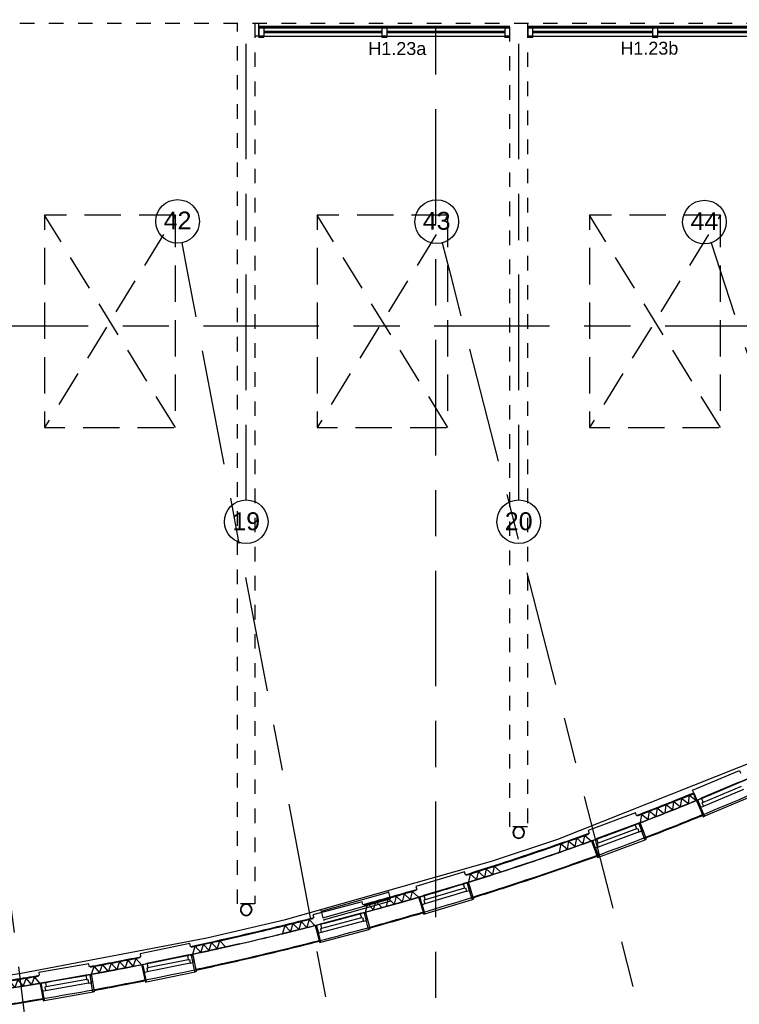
# Model space of a CAD drawing. Header units: millimetres. Extents: x -5940 to 121280, y -35718 to 26615.
# Tile 30 of 52: x 64383 to 74286, y -13593 to -50. Entities that reach past the tile are written whole.
import ezdxf

# ---------------------------------------------------------------- set-up
doc = ezdxf.new("R2010")
doc.units = ezdxf.units.MM
doc.header["$LTSCALE"] = 100
for name, pattern in [('Center', [31.75, 6.35, -4.7625, 15.875, -4.7625]), ('Hidden', [4, 2, -2]), ('IMPORT-B0705', [7.5, 5, -2.5])]:
    doc.linetypes.add(name, pattern=pattern)
for name, color, linetype in [('AL22----_BINNENWAND', 2, 'Continuous'), ('AL28----_CONSTRUCTIES', 4, 'Continuous'), ('AL32----_BINNENKOZIJN', 1, 'Continuous'), ('AL32----_BINNENKOZIJN_MERKCODE', 1, 'Continuous'), ('AL37----_DAKOPENINGEN', 8, 'Continuous'), ('BL$7----_DOORSNEDE', 8, 'Continuous'), ('BL$7----_STRAMIEN', 8, 'Continuous')]:
    doc.layers.add(name, color=color, linetype=linetype)
doc.styles.add('Arial_2', font='arial.ttf', dxfattribs={"height": 245.883234})
doc.styles.add('Arial_3', font='arial.ttf', dxfattribs={"height": 177.035928})

# ---------------------------------------------------------------- blocks, each defined once
blk = doc.blocks.new('System Panel - 31_CWP_glas_2-9371109-_--_101 1e verdieping')
at = {"color": 0, "linetype": 'ByBlock', "lineweight": -2}
for p, q in [((-812.25, -45), (812.25, -45)), ((-812.25, -69), (-812.25, -45)), ((812.25, -69), (-812.25, -69)), ((812.25, -69), (812.25, -45))]:
    blk.add_line(p, q, dxfattribs=at)
blk = doc.blocks.new('Rectangular Mullion - 32-67x114-9034146-_--_101 1e verdieping')
at = {"color": 0, "linetype": 'ByBlock', "lineweight": -2}
for p, q in [((72588, 31553), (74212, 31553)), ((72588, 31439), (74212, 31439))]:
    blk.add_line(p, q, dxfattribs=at)
blk = doc.blocks.new('Rectangular Mullion - 32-67x114-9370758-_--_101 1e verdieping')
at = {"color": 0, "linetype": 'ByBlock', "lineweight": -2}
for p, q in [((0, 114), (-67, 114)), ((-67, 114), (-67, 0)), ((-67, 0), (0, 0)), ((0, 114), (0, 0))]:
    blk.add_line(p, q, dxfattribs=at)
blk = doc.blocks.new('Rectangular Mullion - 32-67x114-9034148-_--_101 1e verdieping')
at = {"color": 0, "linetype": 'ByBlock', "lineweight": -2}
for p, q in [((70896, 31553), (72521, 31553)), ((70896, 31439), (72521, 31439))]:
    blk.add_line(p, q, dxfattribs=at)
blk = doc.blocks.new('NLRS_28_SC_TLB_kolom vierkant hout_generiek_ISR - 32-lat-9370788-_--_101 1e verdieping')
at = {"linetype": 'ByBlock', "lineweight": -2}
blk.add_hatch(color=0, dxfattribs=at).paths.add_polyline_path([(11, 34), (-11, 34), (-11, -33), (11, -33)], flags=0)
at = {"color": 0, "linetype": 'ByBlock', "lineweight": -2}
for p, q in [((11, 34), (-11, 34)), ((-11, 34), (-11, -33)), ((11, 34), (11, -33)), ((-11, -33), (11, -33))]:
    blk.add_line(p, q, dxfattribs=at)
blk = doc.blocks.new('System Panel - 31_CWP_glas_2-9370757-_--_101 1e verdieping')
at = {"color": 0, "linetype": 'ByBlock', "lineweight": -2}
for p, q in [((-824.75, -45), (824.75, -45)), ((-824.75, -69), (-824.75, -45)), ((824.75, -69), (-824.75, -69)), ((824.75, -69), (824.75, -45))]:
    blk.add_line(p, q, dxfattribs=at)
blk = doc.blocks.new('Rectangular Mullion - 32-67x114-8557075-_--_101 1e verdieping')
at = {"color": 0, "linetype": 'ByBlock', "lineweight": -2}
for p, q in [((38813, 31553), (40462, 31553)), ((38813, 31439), (40462, 31439))]:
    blk.add_line(p, q, dxfattribs=at)
blk = doc.blocks.new('Rectangular Mullion - 32-67x114-8557077-_--_101 1e verdieping')
at = {"color": 0, "linetype": 'ByBlock', "lineweight": -2}
for p, q in [((37096, 31553), (38746, 31553)), ((37096, 31439), (38746, 31439))]:
    blk.add_line(p, q, dxfattribs=at)
blk = doc.blocks.new('Rectangular Mullion - 32-67x114-9370756-_--_101 1e verdieping')
at = {"color": 0, "linetype": 'ByBlock', "lineweight": -2}
for p, q in [((33.5, 114), (-33.5, 114)), ((-33.5, 114), (-33.5, 0)), ((-33.5, 0), (33.5, 0)), ((33.5, 114), (33.5, 0))]:
    blk.add_line(p, q, dxfattribs=at)
blk = doc.blocks.new('28_GdV_staal_buis_kolom - B160x6_3-V256-_--_101 1e verdieping')
at = {"linetype": 'ByBlock', "lineweight": -2}
h = blk.add_hatch(dxfattribs=at)
h.set_pattern_fill('FP_108', color=0, style=0, pattern_type=2)
h.set_pattern_definition([(225, (74404.06, 20483.2), (106.06602, -106.06602), [])])
h.paths.add_polyline_path([(0, 80), (-31, 74), (-57, 57), (-74, 31), (-80, 0), (-74, -31), (-57, -57), (-31, -74), (0, -80), (31, -74), (57, -57), (74, -31), (80, 0), (74, 31), (57, 57), (31, 74)], flags=0)
h.paths.add_polyline_path([(0, 74), (28, 68), (52, 52), (68, 28), (74, 0), (68, -28), (52, -52), (28, -68), (0, -74), (-28, -68), (-52, -52), (-68, -28), (-74, 0), (-68, 28), (-52, 52), (-28, 68)], flags=0)
at = {"color": 0, "linetype": 'ByBlock', "lineweight": -2}
for radius, start, end in [(80, 360, 180), (80, 180, 360), (73.7, 0, 180), (73.7, 180, 0)]:
    blk.add_arc((0, 0), radius, start, end, dxfattribs=at)
blk = doc.blocks.new('28_GdV_staal_buis_kolom - B160x6_3-V257-_--_101 1e verdieping')
at = {"linetype": 'ByBlock', "lineweight": -2}
h = blk.add_hatch(dxfattribs=at)
h.set_pattern_fill('FP_109', color=0, style=0, pattern_type=2)
h.set_pattern_definition([(225, (70654.06, 19421.76), (106.06602, -106.06602), [])])
h.paths.add_polyline_path([(0, 80), (-31, 74), (-57, 57), (-74, 31), (-80, 0), (-74, -31), (-57, -57), (-31, -74), (0, -80), (31, -74), (57, -57), (74, -31), (80, 0), (74, 31), (57, 57), (31, 74)], flags=0)
h.paths.add_polyline_path([(0, 74), (28, 68), (52, 52), (68, 28), (74, 0), (68, -28), (52, -52), (28, -68), (0, -74), (-28, -68), (-52, -52), (-68, -28), (-74, 0), (-68, 28), (-52, 52), (-28, 68)], flags=0)
at = {"color": 0, "linetype": 'ByBlock', "lineweight": -2}
for radius, start, end in [(80, 360, 180), (80, 180, 360), (73.7, 0, 180), (73.7, 180, 0)]:
    blk.add_arc((0, 0), radius, start, end, dxfattribs=at)
blk = doc.blocks.new('28_GdV_staal_UNP_balk - UNP200-9609260-_--_101 1e verdieping')
at = {"color": 0, "linetype": 'ByBlock', "lineweight": -2}
for p, q in [((-1685, 20), (-1690, 20)), ((-1690, 12), (-1685, 12)), ((1820, 20), (-1635, 20)), ((-1635, 12), (1820, 12)), ((-1690, -55), (-1685, -55)), ((1815, -55), (1820, -55))]:
    blk.add_line(p, q, dxfattribs=at)
blk = doc.blocks.new('28_GdV_staal_UNP_balk - UNP200-V262-_--_101 1e verdieping')
at = {"color": 0, "linetype": 'ByBlock', "lineweight": -2}
for p, q in [((1870, 20.1), (-1750, 20.1)), ((-1750, 11.6), (1870, 11.6)), ((1870, 20.1), (1870, 4.1)), ((-1750, -54.9), (-1745, -54.9))]:
    blk.add_line(p, q, dxfattribs=at)
blk = doc.blocks.new('Grid - r_3_0mm-7309776-_--_101 1e verdieping')
at = {"color": 0, "linetype": 'ByBlock', "lineweight": -2}
blk.add_circle((0, 0), 3, dxfattribs=at)

msp = doc.modelspace()

# ---------------------------------------------------------------- linework, layer by layer
at = {"layer": 'AL22----_BINNENWAND'}
for p, q in [((67625, -275), (67625, -100)), ((67675, -275), (67675, -100)), ((67640, -275), (67625, -275)), ((67660, -275), (67640, -275)), ((67675, -275), (67660, -275)), ((71786.6, -11319.4), (74672.1, -10174)), ((73654.1, -10696.2), (73692.1, -10788.7)), ((73659.6, -10683.1), (73701.3, -10784.9)), ((73374.1, -10919.1), (73702.3, -10786.4)), ((70876.4, -11624.4), (71786.6, -11319.4)), ((72257.8, -11344.7), (71811.9, -11502.7)), ((68041, -12425.7), (70876.4, -11624.4)), ((68530.6, -12310.2), (69456.2, -12048.6)), ((69453, -12037.1), (69456.2, -12048.6)), ((69456.2, -12048.6), (69482.1, -12140)), ((69490.2, -12168.9), (69493.5, -12180.4)), ((68527.3, -12298.6), (68530.6, -12310.2)), ((68530.6, -12310.2), (68556.4, -12401.6)), ((66957.7, -12679.4), (68041, -12425.7)), ((68564.6, -12430.5), (68567.8, -12442)), ((68457, -12507.9), (67977, -12627.4)), ((67997.3, -12621.9), (68374.4, -12528.2)), ((64401.8, -13166.6), (66957.7, -12679.4)), ((63296.2, -13331.6), (64401.8, -13166.6))]:
    msp.add_line(p, q, dxfattribs=at)
at = {"layer": 'AL22----_BINNENWAND', "flags": 128}
for points in [[(73703.2, -10788.1), (73360.7, -10926.4), (72914, -11100.7)], [(73263.5, -10961.1), (73279.8, -10846.8), (73370.7, -10918), (73386.9, -10803.7), (73477.8, -10874.9), (73494, -10760.6), (73584.9, -10831.8), (73601.2, -10717.5), (73692.1, -10788.7)], [(73244.5, -10968), (73154.4, -10895.8), (73137, -11010), (73046.8, -10937.9), (73029.4, -11052), (72939.2, -10979.9), (72921.8, -11094)], [(70730.2, -11859.8), (71240, -11695.1), (71765.2, -11517.4), (72257.2, -11343.3)], [(71811.8, -11499.6), (71832.8, -11386), (71920.6, -11461), (71941.6, -11347.4), (72029.4, -11422.4), (72050.4, -11308.8), (72138.3, -11383.8), (72159.3, -11270.3), (72247.1, -11345.2)], [(71811.9, -11502.7), (71282.1, -11682.5), (70745.9, -11856.1), (70550.1, -11917.4)], [(70998.7, -11772.4), (70913.4, -11694.5), (70888.6, -11807.3), (70803.3, -11729.4), (70778.5, -11842.2), (70693.3, -11764.3), (70668.4, -11877), (70583.2, -11799.2), (70558.3, -11911.9)], [(69869.1, -12119.9), (69786.1, -12039.7), (69758.1, -12151.7), (69675.1, -12071.4), (69647.1, -12183.4), (69564.1, -12103.2), (69536.1, -12215.2), (69453.1, -12134.9), (69425.1, -12246.9)], [(69879.8, -12119.2), (69655.2, -12184.1), (69133.8, -12329.6)], [(69142.8, -12325), (69171.6, -12213.1), (69254, -12294), (69282.8, -12182.1), (69365.3, -12263)], [(69193.3, -12312.5), (69627.8, -12191), (69878.8, -12118.5)], [(68446.6, -12508.6), (68366.4, -12425.6), (68334.6, -12536.6), (68254.4, -12453.5), (68222.6, -12564.5), (68142.4, -12481.4), (68110.5, -12592.4), (68030.3, -12509.4), (67998.5, -12620.4)], [(66764.2, -12903.3), (66799.1, -12793.3), (66876.9, -12878.5), (66911.8, -12768.5), (66989.7, -12853.7), (67024.6, -12743.7), (67102.5, -12828.9), (67137.4, -12718.9), (67215.3, -12804.1)], [(67407.3, -12761.9), (66832.9, -12889.7), (66754.8, -12906.5)], [(66058.9, -13048.5), (65983.3, -12961.3), (65945.6, -13070.4), (65869.9, -12983.2), (65832.2, -13092.3), (65756.5, -13005.1), (65718.8, -13114.2), (65643.2, -13027), (65605.4, -13136.1)], [(66068.7, -13047.8), (65670.8, -13124.9), (65359.7, -13182.6)], [(65369.1, -13179.9), (65407.4, -13071), (65482.6, -13158.6), (65520.8, -13049.7), (65596.1, -13137.3)], [(64659.9, -13304), (64586.8, -13214.6), (64545.9, -13322.5), (64472.9, -13233.1), (64431.9, -13341), (64358.9, -13251.6), (64317.9, -13359.6), (64244.9, -13270.1), (64204, -13378.1)], [(64669.9, -13303.2), (64492.7, -13332.5), (64133.1, -13389.9)]]:
    msp.add_lwpolyline(points, dxfattribs=at)
at = {"layer": 'AL22----_BINNENWAND'}
for centre, radius, start, end in [((59562.2, 23718.6), 37290.6, 290.97943, 292.28323), ((59562.2, 23718.6), 37290.6, 289.27212, 289.90381), ((59284.1, 24514), 38133.2, 287.74544, 289.27212), ((59284.1, 24514), 38347.2, 287.74544, 289.27212), ((58036.6, 28412.1), 42226.1, 287.23755, 287.74544), ((58036.6, 28412.1), 42226.1, 285.76318, 286.28767), ((58036.6, 28412.1), 42226.1, 283.77943, 284.28495), ((57111.2, 32185.5), 46111.3, 282.07144, 283.52245), ((57111.2, 32185.5), 46111.3, 283.52362, 283.77943), ((57111.2, 32185.5), 46325.3, 280.30435, 280.75363), ((57111.2, 32185.5), 46325.3, 279.13374, 279.4347)]:
    msp.add_arc(centre, radius, start, end, dxfattribs=at)
for points in [[(72873.2, -10994.9), (73138.2, -10893.4), (73400.4, -10789.4), (73659.6, -10683.1)], [(72912.5, -11097.6), (73178.4, -10995.8), (73441.3, -10891.5), (73701.3, -10784.9)], [(72994.6, -11295.3), (73258.8, -11194.1), (73520.3, -11090.4), (73778.8, -10984.4)], [(72998.1, -11304.7), (73262.5, -11203.4), (73524, -11099.7), (73782.7, -10993.7)], [(69197.4, -12542.3), (69445.7, -12474.6), (69692.5, -12404.9), (69937.5, -12333.3)], [(65339.5, -13073.5), (65576.4, -13030.2), (65812.4, -12985.3), (66047.3, -12938.7)], [(65351.1, -13081.5), (65581.5, -13039.4), (65811, -12995.7), (66039.5, -12950.4)], [(65359.2, -13181.7), (65596.7, -13138.4), (65833.3, -13093.3), (66068.7, -13046.6)]]:
    msp.add_open_spline(points, degree=3, dxfattribs=at)
for points, knots in [([(72886.1, -11000.6), (73137.1, -10904.4), (73385.6, -10806), (73638.9, -10702.4), (73646.5, -10699.3), (73654.1, -10696.2)], [2.161530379, 2.161530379, 2.161530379, 2.161530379, 2.191921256, 2.191921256, 2.192862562, 2.192862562, 2.192862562, 2.192862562]), ([(70516.3, -11810), (70675, -11760.7), (70832.9, -11710.6), (71405.6, -11524.8), (71815.5, -11384.4), (72219.1, -11238.4)], [2.068785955, 2.068785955, 2.068785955, 2.068785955, 2.086946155, 2.086946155, 2.134984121, 2.134984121, 2.134984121, 2.134984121]), ([(70528.8, -11816.6), (70610, -11791.4), (70691, -11765.9), (71260.2, -11584.9), (71740.9, -11421.8), (72213.1, -11251.2)], [2.06915012, 2.06915012, 2.06915012, 2.06915012, 2.078440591, 2.078440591, 2.134611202, 2.134611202, 2.134611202, 2.134611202]), ([(70548.9, -11915.1), (70746.3, -11853.7), (70942.5, -11791.1), (71515.3, -11603.5), (71888.5, -11474.9), (72256.5, -11341.8)], [2.068785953, 2.068785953, 2.068785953, 2.068785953, 2.09131045, 2.09131045, 2.134984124, 2.134984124, 2.134984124, 2.134984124]), ([(70618.3, -12117.6), (70758.7, -12074), (70898.4, -12029.7), (71473.1, -11844.2), (71902.6, -11697.3), (72325.4, -11544.5)], [2.069006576, 2.069006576, 2.069006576, 2.069006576, 2.084943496, 2.084943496, 2.134829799, 2.134829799, 2.134829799, 2.134829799]), ([(70621.2, -12127.2), (70839.2, -12059.4), (71055.7, -11990.1), (71627.7, -11801.6), (71980.6, -11679.8), (72328.9, -11553.8)], [2.06900345, 2.06900345, 2.06900345, 2.06900345, 2.093747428, 2.093747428, 2.134833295, 2.134833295, 2.134833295, 2.134833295]), ([(69104.3, -12221.5), (69258.4, -12179.5), (69411.9, -12136.7), (69659.4, -12066.3), (69753.8, -12039), (69847.9, -12011.5)], [2.015677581, 2.015677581, 2.015677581, 2.015677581, 2.032841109, 2.032841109, 2.043464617, 2.043464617, 2.043464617, 2.043464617]), ([(69116.5, -12228.5), (69162.4, -12216), (69208.2, -12203.4), (69450.8, -12136.4), (69646.5, -12080.8), (69841.1, -12023.9)], [2.016035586, 2.016035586, 2.016035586, 2.016035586, 2.021142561, 2.021142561, 2.043103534, 2.043103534, 2.043103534, 2.043103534]), ([(69133.2, -12327.6), (69323.4, -12275.8), (69512.7, -12222.8), (69760.3, -12151.6), (69819.6, -12134.4), (69878.7, -12117.1)], [2.015677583, 2.015677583, 2.015677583, 2.015677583, 2.036804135, 2.036804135, 2.043464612, 2.043464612, 2.043464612, 2.043464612]), ([(69194.9, -12532.6), (69395.9, -12477.8), (69595.8, -12421.7), (69841.3, -12350.9), (69888, -12337.4), (69934.6, -12323.7)], [2.015878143, 2.015878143, 2.015878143, 2.015878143, 2.038089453, 2.038089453, 2.04330862, 2.04330862, 2.04330862, 2.04330862]), ([(66731.3, -12797.6), (67192.2, -12698.9), (67648.8, -12593.7), (68210.3, -12455), (68319.9, -12427.5), (68429.1, -12399.6)], [1.929296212, 1.929296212, 1.929296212, 1.929296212, 1.978743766, 1.978743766, 1.990768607, 1.990768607, 1.990768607, 1.990768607]), ([(66743.2, -12805.3), (67061.9, -12736.9), (67378.7, -12665.5), (67937.5, -12533.1), (68180.4, -12473.3), (68421.9, -12411.7)], [1.929645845, 1.929645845, 1.929645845, 1.929645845, 1.96384453, 1.96384453, 1.990413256, 1.990413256, 1.990413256, 1.990413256]), ([(66754.3, -12905.2), (67249.5, -12799.1), (67739.8, -12685.6), (68301.9, -12545.4), (68379.2, -12525.9), (68456.3, -12506.2)], [1.929296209, 1.929296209, 1.929296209, 1.929296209, 1.982297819, 1.982297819, 1.990768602, 1.990768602, 1.990768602, 1.990768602]), ([(66805.2, -13113.1), (66944.8, -13083.2), (67083.9, -13052.7), (67654, -12925), (68081.4, -12822.7), (68504.4, -12714.7)], [1.929511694, 1.929511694, 1.929511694, 1.929511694, 1.944381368, 1.944381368, 1.990592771, 1.990592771, 1.990592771, 1.990592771]), ([(66807.2, -13122.9), (67041.2, -13072.8), (67274.1, -13021), (67842.1, -12889.9), (68175.8, -12808.9), (68506.9, -12724.4)], [1.929508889, 1.929508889, 1.929508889, 1.929508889, 1.95443571, 1.95443571, 1.990593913, 1.990593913, 1.990593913, 1.990593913]), ([(62959.2, -13446.9), (63289.5, -13403.3), (63618.6, -13356.6), (64182.1, -13270.7), (64417.3, -13233.1), (64651.6, -13193.9)], [1.797298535, 1.797298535, 1.797298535, 1.797298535, 1.831347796, 1.831347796, 1.85587224, 1.85587224, 1.85587224, 1.85587224]), ([(62970.4, -13455.5), (63471.2, -13389.4), (63969, -13315.9), (64523.3, -13225.4), (64583.3, -13215.4), (64643.3, -13205.4)], [1.797639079, 1.797639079, 1.797639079, 1.797639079, 1.849248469, 1.849248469, 1.855528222, 1.855528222, 1.855528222, 1.855528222]), ([(65404, -13391.1), (65463.1, -13380.3), (65522.1, -13369.4), (65756.5, -13325.6), (65931.5, -13292), (66105.8, -13257.4)], [1.880184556, 1.880184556, 1.880184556, 1.880184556, 1.886370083, 1.886370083, 1.904786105, 1.904786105, 1.904786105, 1.904786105]), ([(65405.8, -13400.9), (65571.4, -13370.7), (65736.6, -13339.6), (65970.3, -13294.3), (66039.1, -13280.8), (66107.9, -13267.2)], [1.88018221, 1.88018221, 1.88018221, 1.88018221, 1.897528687, 1.897528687, 1.904788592, 1.904788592, 1.904788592, 1.904788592]), ([(62973.5, -13555.9), (63182.4, -13528.4), (63390.8, -13499.6), (63957.4, -13417.6), (64314.5, -13361.9), (64669.7, -13302.4)], [1.797298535, 1.797298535, 1.797298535, 1.797298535, 1.818778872, 1.818778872, 1.855872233, 1.855872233, 1.855872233, 1.855872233]), ([(63007.8, -13767.2), (63309, -13727.5), (63609.2, -13685.2), (64173.3, -13600.2), (64437.5, -13558.2), (64700.7, -13514.2)], [1.797515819, 1.797515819, 1.797515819, 1.797515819, 1.828358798, 1.828358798, 1.855719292, 1.855719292, 1.855719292, 1.855719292]), ([(63009.1, -13777.2), (63430.1, -13721.7), (63849.1, -13660.9), (64411.5, -13572), (64557.1, -13548.3), (64702.4, -13524)], [1.797513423, 1.797513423, 1.797513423, 1.797513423, 1.840621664, 1.840621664, 1.855722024, 1.855722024, 1.855722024, 1.855722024])]:
    msp.add_open_spline(points, degree=3, knots=knots, dxfattribs=at)
at = {"layer": 'AL28----_CONSTRUCTIES', "linetype": 'Hidden'}
for p, q in [((22386, -100), (90114, -100)), ((67380, -12212.1), (67380, -100)), ((67620, -100), (67620, -12212.1)), ((71130, -11150.7), (71130, -100)), ((71370, -100), (71370, -11150.7)), ((71370, -11150.7), (71130, -11150.7)), ((67620, -12212.1), (67380, -12212.1))]:
    msp.add_line(p, q, dxfattribs=at)
at = {"layer": 'AL32----_BINNENKOZIJN'}
for p, q in [((74285.9, -10538.3), (73761.7, -10759.5)), ((74310, -10595.4), (73788.5, -10815.4)), ((74345.9, -10636.7), (73790.3, -10871.1)), ((73696.6, -10786.9), (73777.8, -10984.9)), ((73804.1, -11006.3), (74434.8, -10740.2)), ((72919, -11095.2), (72995.6, -11295)), ((72851.1, -11120.5), (72317.9, -11319)), ((72906.9, -11221.4), (72341.7, -11431.7)), ((72872.8, -11178.6), (72342.3, -11376)), ((72251.6, -11343.6), (72324.4, -11544.9)), ((72349.7, -11567.4), (72991.2, -11328.6)), ((70555.7, -11913.1), (70619.2, -12117.4)), ((70486.2, -11934), (69941.5, -12098.2)), ((70535.4, -12038.2), (69958.1, -12212.3)), ((70504.1, -11993.3), (69962.2, -12156.7)), ((68556.4, -12401.6), (69482.1, -12140)), ((68564.6, -12430.5), (69490.2, -12168.9)), ((69873.7, -12118.6), (69933.7, -12324.1)), ((69957.4, -12348.2), (70612.8, -12150.6)), ((69069.8, -12344.3), (68519.7, -12489.5)), ((69115.4, -12450.2), (68532.3, -12604)), ((69085.7, -12404.2), (68538.4, -12548.6)), ((68598.6, -12470.9), (69014.1, -12361.2)), ((69140, -12325.8), (69196.3, -12532.3)), ((68451.2, -12507.5), (68504.1, -12714.9)), ((68526.2, -12740.1), (69188.1, -12565.3)), ((66690.2, -12918.5), (66132.9, -13033.2)), ((66702.7, -12979.2), (66148.3, -13093.4)), ((66761.3, -12903.7), (66806.1, -13113)), ((66063.4, -13047.7), (66105.1, -13257.6)), ((66729.8, -13026.8), (66139.2, -13148.3)), ((65294.7, -13192.8), (64734.3, -13291.3)), ((65305.4, -13253.9), (64748, -13351.8)), ((65366.4, -13180.5), (65404.8, -13391)), ((66126.4, -13283.8), (66796.8, -13145.5)), ((64664.5, -13303.3), (64699.8, -13514.4)), ((65331.2, -13302.2), (64737.3, -13406.5)), ((64720.4, -13541.2), (65394.7, -13423.2))]:
    msp.add_line(p, q, dxfattribs=at)
at = {"layer": 'AL32----_BINNENKOZIJN', "flags": 128}
for points in [[(79634.1, -7570.8), (79244.9, -7843.4), (78845.9, -8111.4), (78437.3, -8374.7), (78019.2, -8633), (77591.9, -8886.4), (77155.5, -9134.7), (76710.2, -9377.9), (76256.3, -9615.7), (75793.8, -9848.2), (75323, -10075.2), (74844.1, -10296.6), (74357.2, -10512.3), (73862.7, -10722.3), (73703.2, -10788.1)], [(73865.8, -10718.9), (74289.7, -10539.3), (74772.8, -10326.3), (75248.2, -10107.7), (75715.7, -9883.6), (76175, -9654.2), (76626.1, -9419.4), (77068.6, -9179.4), (77502.4, -8934.4), (77927.4, -8684.3), (78298.8, -8457.1)], [(73659.6, -10683.1), (73644, -10646.3), (74286.9, -10375.1), (74302.5, -10411.9)], [(72873.2, -10994.9), (72859.2, -10957.4), (72205.1, -11200.9), (72219.1, -11238.4)], [(72914, -11100.7), (72851.4, -11124.5), (72335.1, -11316.7), (72257.8, -11344.7)], [(72257.2, -11343.3), (72283.9, -11333.6), (72754.7, -11159.4)], [(70516.3, -11810), (70504.8, -11771.7), (69836.3, -11973.2), (69847.9, -12011.5)], [(69879.6, -12118.3), (70171.1, -12032), (70549.8, -11916.3)], [(70550.1, -11917.4), (70203.5, -12023.3), (69879.8, -12119.2)], [(69104.3, -12221.5), (69094.1, -12182.8), (68418.9, -12360.9), (68429.1, -12399.6)], [(69133.8, -12329.6), (69101.2, -12338.4), (68541.7, -12486.2), (68457, -12507.9)], [(66731.3, -12797.6), (66723.2, -12758.4), (66039.3, -12899.5), (66047.3, -12938.7)], [(66754.8, -12906.5), (66254, -13010.7), (66069.3, -13047.7)], [(65339.5, -13073.5), (65332.6, -13034.1), (64644.7, -13154.5), (64651.6, -13193.9)], [(65359.7, -13182.6), (65083.6, -13232.2), (64669.9, -13303.2)]]:
    msp.add_lwpolyline(points, dxfattribs=at)
for points in [[(73717.9, -10794.2), (73701.5, -10801.1), (73734.2, -10878.5), (73750.5, -10871.6)], [(73708, -10798.4), (73703.3, -10787.4), (73704.9, -10783.4), (73761.1, -10759.7), (73765, -10761.3), (73788, -10815.7), (73772.3, -10822.3), (73791.3, -10867.4), (73789.7, -10871.4), (73756.4, -10885.4), (73750.5, -10871.6), (73717.9, -10794.2)], [(73736, -10883.1), (73790.4, -11012.1), (73804.1, -11006.3), (73805.7, -11002.4), (73753.6, -10879), (73749.7, -10877.4)], [(72918.6, -11111.4), (72914.4, -11100.1), (72910.5, -11098.3), (72853.4, -11119.6), (72851.6, -11123.5), (72872.2, -11178.8), (72888.1, -11172.8), (72905.2, -11218.8), (72909.1, -11220.5), (72943, -11207.9), (72937.8, -11193.8), (72908.5, -11115.1)], [(72908.5, -11115.1), (72925.1, -11108.9), (72954.5, -11187.6), (72937.8, -11193.8)], [(72956.2, -11192.3), (73005.1, -11323.5), (72991.2, -11328.6), (72987.4, -11326.8), (72940.6, -11201.3), (72942.4, -11197.5)], [(72272.7, -11351.8), (72256, -11358), (72285.3, -11436.7), (72302, -11430.5)], [(72262.6, -11355.6), (72258.4, -11344.3), (72260.2, -11340.5), (72317.3, -11319.2), (72321.2, -11321), (72341.8, -11376.3), (72325.8, -11382.2), (72342.9, -11428.1), (72341.2, -11432), (72307.2, -11444.6), (72302, -11430.5), (72272.7, -11351.8)], [(72287, -11441.4), (72335.8, -11572.6), (72349.7, -11567.4), (72351.5, -11563.6), (72304.7, -11438), (72300.9, -11436.3)], [(70554.1, -11929.2), (70550.6, -11917.7), (70546.9, -11915.7), (70488.5, -11933.3), (70486.5, -11937), (70503.5, -11993.5), (70519.8, -11988.6), (70533.9, -12035.5), (70537.7, -12037.5), (70572.4, -12027.1), (70568, -12012.7), (70543.8, -11932.3)], [(70543.8, -11932.3), (70560.8, -11927.2), (70585.1, -12007.6), (70568, -12012.7)], [(70586.5, -12012.4), (70626.9, -12146.4), (70612.8, -12150.6), (70609.1, -12148.6), (70570.4, -12020.4), (70572.4, -12016.6)], [(69894.2, -12128.1), (69877.2, -12133.3), (69901.5, -12213.7), (69918.5, -12208.6)], [(69883.9, -12131.2), (69880.4, -12119.8), (69882.5, -12116), (69940.9, -12098.4), (69944.6, -12100.4), (69961.6, -12156.9), (69945.3, -12161.8), (69959.5, -12208.7), (69957.5, -12212.5), (69922.8, -12222.9), (69918.5, -12208.6), (69894.2, -12128.1)], [(69902.9, -12218.5), (69943.2, -12352.5), (69957.4, -12348.2), (69959.4, -12344.5), (69920.7, -12216.2), (69917, -12214.2)], [(69137.8, -12341.9), (69134.8, -12330.3), (69131.1, -12328.1), (69072.1, -12343.7), (69070, -12347.4), (69085.1, -12404.4), (69101.5, -12400.1), (69114, -12447.4), (69117.7, -12449.6), (69152.7, -12440.3), (69148.9, -12425.8), (69127.4, -12344.6)], [(69127.4, -12344.6), (69144.6, -12340.1), (69166, -12421.3), (69148.9, -12425.8)], [(69167.4, -12426.1), (69202.4, -12561.6), (69188.1, -12565.3), (69184.4, -12563.2), (69150.9, -12433.5), (69153.1, -12429.8)], [(68471.4, -12517.7), (68454.2, -12522.2), (68475.7, -12603.5), (68492.9, -12598.9)], [(68461, -12520.5), (68458, -12508.9), (68460.1, -12505.2), (68519.1, -12489.6), (68522.7, -12491.8), (68537.8, -12548.8), (68521.3, -12553.1), (68533.9, -12600.5), (68531.7, -12604.2), (68496.7, -12613.4), (68492.9, -12598.9), (68471.4, -12517.7)], [(68476.9, -12608.3), (68511.9, -12743.8), (68526.2, -12740.1), (68528.4, -12736.4), (68494.9, -12606.7), (68491.2, -12604.6)], [(66758.2, -12919.8), (66755.8, -12908.1), (66752.3, -12905.7), (66692.5, -12918), (66690.2, -12921.6), (66702.1, -12979.4), (66718.7, -12975.9), (66728.6, -13023.9), (66732.2, -13026.3), (66767.6, -13019), (66764.6, -13004.3), (66747.7, -12922)], [(66747.7, -12922), (66765.1, -12918.4), (66782, -13000.7), (66764.6, -13004.3)], [(66083.2, -13058.8), (66065.7, -13062.4), (66082.7, -13144.6), (66100.1, -13141.1)], [(66072.6, -13061), (66070.2, -13049.2), (66072.5, -13045.7), (66132.3, -13033.4), (66135.8, -13035.7), (66147.7, -13093.5), (66131, -13096.9), (66140.9, -13144.9), (66138.6, -13148.4), (66103.1, -13155.7), (66100.1, -13141.1), (66083.2, -13058.8)], [(66783, -13005.4), (66811.2, -13142.5), (66796.8, -13145.5), (66793.2, -13143.2), (66766.2, -13012), (66768.6, -13008.4)], [(65362.7, -13196.1), (65360.6, -13184.3), (65357.1, -13181.9), (65297, -13192.4), (65294.6, -13195.9), (65304.8, -13254), (65321.6, -13251.1), (65330, -13299.3), (65333.5, -13301.8), (65369.2, -13295.5), (65366.6, -13280.7), (65352, -13198)], [(65352, -13198), (65369.6, -13194.9), (65384.1, -13277.6), (65366.6, -13280.7)], [(66083.7, -13149.7), (66111.9, -13286.8), (66126.4, -13283.8), (66128.7, -13280.2), (66101.7, -13149), (66098.2, -13146.7)], [(64683.8, -13315.4), (64666.3, -13318.4), (64680.9, -13401.2), (64698.4, -13398.1)], [(64673.2, -13317.2), (64671.1, -13305.4), (64673.6, -13301.9), (64733.7, -13291.4), (64737.1, -13293.8), (64747.3, -13351.9), (64730.6, -13354.9), (64739.1, -13403.1), (64736.6, -13406.6), (64701, -13412.9), (64698.4, -13398.1), (64683.8, -13315.4)], [(64681.6, -13405.9), (64705.9, -13543.7), (64720.4, -13541.2), (64722.9, -13537.7), (64699.7, -13405.8), (64696.2, -13403.3)], [(65385, -13282.8), (65409.2, -13420.6), (65394.7, -13423.2), (65391.2, -13420.7), (65368, -13288.8), (65370.5, -13285.3)]]:
    msp.add_lwpolyline(points, close=True, dxfattribs=at)
at = {"layer": 'AL32----_BINNENKOZIJN'}
for centre, radius, start, end in [((59562.2, 23718.6), 37290.6, 292.28323, 294.00517), ((59562.2, 23718.6), 37504.6, 289.27212, 294.00467), ((59562.2, 23718.6), 37290.6, 289.90381, 290.97943), ((58036.6, 28412.1), 42226.1, 286.28767, 287.23755), ((58036.6, 28412.1), 42440.1, 283.77943, 287.74544), ((58036.6, 28412.1), 42226.1, 284.28655, 285.23643), ((57111.2, 32185.5), 46325.3, 281.20172, 283.77943), ((57111.2, 32185.5), 46111.3, 281.14978, 282.07144), ((57111.2, 32185.5), 46111.3, 279.13279, 280.81605), ((57111.2, 32185.5), 46325.3, 279.4347, 280.30435)]:
    msp.add_arc(centre, radius, start, end, dxfattribs=at)
at = {"layer": 'AL37----_DAKOPENINGEN', "linetype": 'IMPORT-B0705'}
for p, q in [((66525.3, -5660.4), (64725.3, -2740)), ((70275.3, -5660.4), (68475.3, -2740)), ((74025.3, -5660.4), (72225.3, -2740))]:
    msp.add_line(p, q, dxfattribs=at)
at = {"layer": 'AL37----_DAKOPENINGEN', "linetype": 'IMPORT-B0705', "flags": 128}
for points in [[(66525.3, -2740), (64725.3, -2740), (64725.3, -5660.4), (66525.3, -5660.4), (66525.3, -2740), (64725.3, -5660.4)], [(70275.3, -2740), (68475.3, -2740), (68475.3, -5660.4), (70275.3, -5660.4), (70275.3, -2740), (68475.3, -5660.4)], [(74025.3, -2740), (72225.3, -2740), (72225.3, -5660.4), (74025.3, -5660.4), (74025.3, -2740), (72225.3, -5660.4)]]:
    msp.add_lwpolyline(points, dxfattribs=at)
at = {"layer": 'BL$7----_DOORSNEDE', "linetype": 'Center'}
for p, q in [((70109.2, -32554.1), (70109.2, 23469.4)), ((91837.3, -4264.6), (20470.3, -4264.6))]:
    msp.add_line(p, q, dxfattribs=at)
at = {"layer": 'BL$7----_STRAMIEN', "linetype": 'Center'}
for p, q in [((67500, -6255.5), (67500, 25615.2)), ((71250, -6255.5), (71250, 25615.2)), ((66611.9, -3118.7), (66686.8, -3511.7)), ((70196.7, -3118.7), (70296.2, -3506.2)), ((73899.2, -3118.7), (74022.8, -3499.2)), ((67095.8, -34653), (63162.2, -3515.6)), ((66686.8, -3511.7), (72628.1, -34656.9)), ((70296.2, -3506.2), (78295.7, -34662.4)), ((74022.8, -3499.2), (84150.7, -34669.4)), ((67500, -6655.5), (67500, -6255.5)), ((71250, -6655.5), (71250, -6255.5))]:
    msp.add_line(p, q, dxfattribs=at)

# ---------------------------------------------------------------- block references
at = {"layer": 'AL28----_CONSTRUCTIES'}
for name, p, rotation in [('NLRS_28_SC_TLB_kolom vierkant hout_generiek_ISR - 32-lat-9370788-_--_101 1e verdieping', (67708.5, -286), 270), ('NLRS_28_SC_TLB_kolom vierkant hout_generiek_ISR - 32-lat-9370788-_--_101 1e verdieping', (69400, -286), 270), ('NLRS_28_SC_TLB_kolom vierkant hout_generiek_ISR - 32-lat-9370788-_--_101 1e verdieping', (71091.5, -286), 270), ('NLRS_28_SC_TLB_kolom vierkant hout_generiek_ISR - 32-lat-9370788-_--_101 1e verdieping', (71408.5, -286), 270), ('NLRS_28_SC_TLB_kolom vierkant hout_generiek_ISR - 32-lat-9370788-_--_101 1e verdieping', (73125, -286), 270), ('28_GdV_staal_buis_kolom - B160x6_3-V256-_--_101 1e verdieping', (71250, -11230.7), 180), ('28_GdV_staal_buis_kolom - B160x6_3-V257-_--_101 1e verdieping', (67500, -12292.1), 180)]:
    msp.add_blockref(name, p, dxfattribs=dict(at, rotation=rotation))
at = {"layer": 'AL32----_BINNENKOZIJN'}
for name, p in [('28_GdV_staal_UNP_balk - UNP200-9609260-_--_101 1e verdieping', (69310.1, -165.1)), ('Rectangular Mullion - 32-67x114-9034148-_--_101 1e verdieping', (-3154.1, -31713.9)), ('Rectangular Mullion - 32-67x114-9034146-_--_101 1e verdieping', (-3154.1, -31713.9)), ('28_GdV_staal_UNP_balk - UNP200-V262-_--_101 1e verdieping', (73120, -165.1)), ('Rectangular Mullion - 32-67x114-8557077-_--_101 1e verdieping', (34345.9, -31713.9)), ('Rectangular Mullion - 32-67x114-8557075-_--_101 1e verdieping', (34345.9, -31713.9))]:
    msp.add_blockref(name, p, dxfattribs=at)
at = {"layer": 'AL32----_BINNENKOZIJN', "extrusion": (0, 0, -1)}
for name, p in [('Rectangular Mullion - 32-67x114-9370758-_--_101 1e verdieping', (-67675, -275)), ('Rectangular Mullion - 32-67x114-9370758-_--_101 1e verdieping', (-69366.5, -275)), ('Rectangular Mullion - 32-67x114-9370758-_--_101 1e verdieping', (-71058, -275)), ('Rectangular Mullion - 32-67x114-9370758-_--_101 1e verdieping', (-71375, -275)), ('Rectangular Mullion - 32-67x114-9370756-_--_101 1e verdieping', (-73125, -275))]:
    msp.add_blockref(name, p, dxfattribs=at)
at = {"layer": 'AL32----_BINNENKOZIJN', "rotation": 180}
for name, p in [('System Panel - 31_CWP_glas_2-9371109-_--_101 1e verdieping', (68554.2, -275)), ('System Panel - 31_CWP_glas_2-9371109-_--_101 1e verdieping', (70245.7, -275)), ('System Panel - 31_CWP_glas_2-9370757-_--_101 1e verdieping', (72266.7, -275)), ('System Panel - 31_CWP_glas_2-9370757-_--_101 1e verdieping', (73983.2, -275))]:
    msp.add_blockref(name, p, dxfattribs=at)
at = {"layer": 'BL$7----_STRAMIEN'}
for p, xscale, yscale, zscale, rotation in [((66555.6, -2824.1), 99.99999999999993, 99.99999999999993, 99.99999999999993, 190.7999999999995), ((70122.1, -2828.2), 99.99999999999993, 99.99999999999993, 99.99999999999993, 194.3999999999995), ((73806.5, -2833.4), 99.99999999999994, 99.99999999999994, 99.99999999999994, 197.9999999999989)]:
    msp.add_blockref('Grid - r_3_0mm-7309776-_--_101 1e verdieping', p, dxfattribs=dict(at, xscale=xscale, yscale=yscale, zscale=zscale, rotation=rotation))
at = {"layer": 'BL$7----_STRAMIEN', "xscale": 99.99999999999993, "yscale": 99.99999999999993, "zscale": 99.99999999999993}
for p in [(67500, -6955.5), (71250, -6955.5)]:
    msp.add_blockref('Grid - r_3_0mm-7309776-_--_101 1e verdieping', p, dxfattribs=at)

# ---------------------------------------------------------------- texts
at = {"layer": 'AL32----_BINNENKOZIJN_MERKCODE', "char_height": 177.04, "width": 950.363, "attachment_point": 2, "line_spacing_factor": 0.938532, "style": 'Arial_3'}
for s, insert in [('H1.23a', (69579.6, -358.3)), ('H1.23b', (73047.9, -353.6))]:
    msp.add_mtext(s, dxfattribs=dict(at, insert=insert))
at = {"layer": 'BL$7----_STRAMIEN', "lineweight": 9, "char_height": 245.88, "width": 456, "attachment_point": 2, "line_spacing_factor": 0.938532, "style": 'Arial_2'}
for s, insert in [('42', (66555.3, -2689.1)), ('43', (70121.6, -2693.2)), ('44', (73805.8, -2698.5)), ('19', (67499.9, -6825.6)), ('20', (71249.9, -6825.6))]:
    msp.add_mtext(s, dxfattribs=dict(at, insert=insert))

doc.saveas('drawing.dxf')
